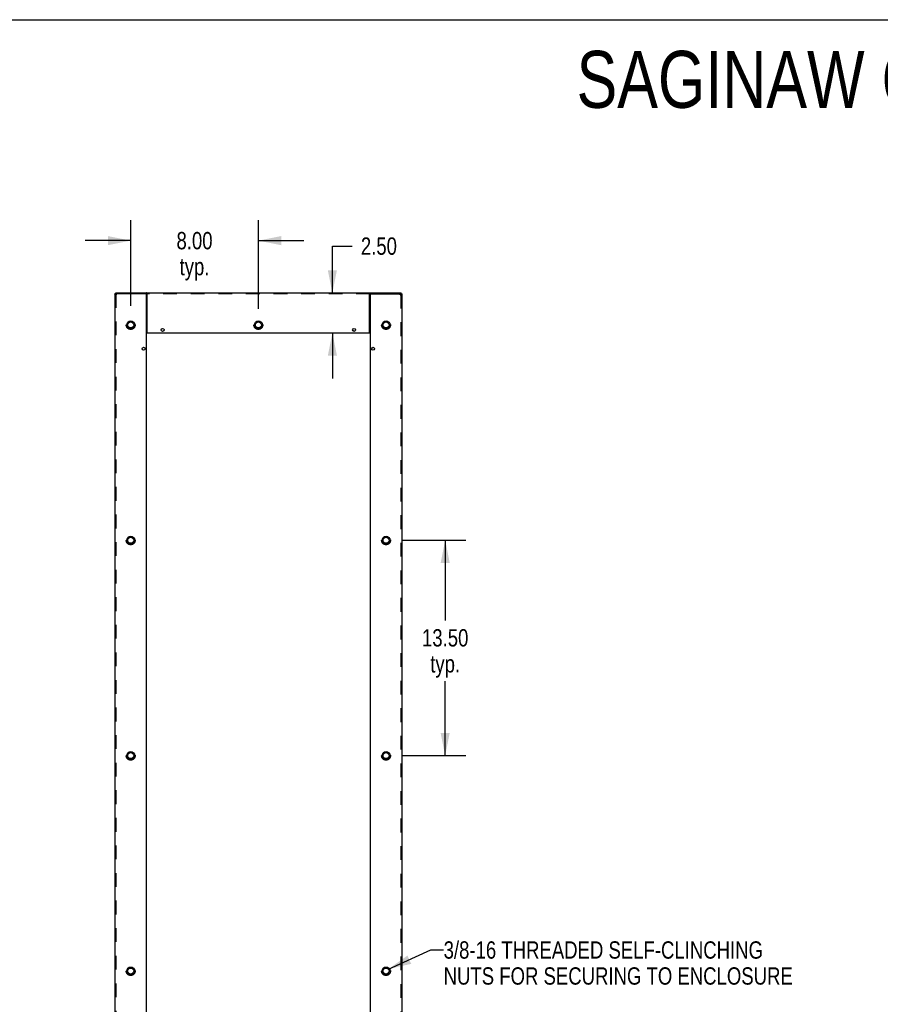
# Model space of a CAD drawing. Header units: inches. Extents: x 0 to 157, y 0 to 121.
# Tile 4 of 19: x 44 to 98, y 60 to 121. Entities that reach past the tile are written whole.
import ezdxf

# ---------------------------------------------------------------- set-up
doc = ezdxf.new("R2010")
doc.units = ezdxf.units.IN
doc.header["$LTSCALE"] = 8.642857
doc.header["$MEASUREMENT"] = 0
doc.linetypes.add('HIDDEN', pattern=[0.2, 0.1, -0.1])
doc.layers.get('0').update_dxf_attribs({"linetype": 'CONTINUOUS'})
for name, color, linetype in [('02___PRT_ALL_AXES', 7, 'CONTINUOUS'), ('DEFAULT_2', 8, 'HIDDEN'), ('DIMENSIONS', 7, 'CONTINUOUS')]:
    doc.layers.add(name, color=color, linetype=linetype)
doc.styles.get("Standard").update_dxf_attribs({"font": 'txt', "width": 0.8})
doc.dimstyles.new('DIMSTYLE_1', dxfattribs={"dimtxt": 1.085714, "dimasz": 1.428571, "dimexe": 0.09, "dimexo": 0.07, "dimgap": 0.038, "dimtad": 0, "dimtih": 1, "dimtoh": 1, "dimzin": 4, "dimdsep": 46, "dimtxsty": 'Standard', "dimblk": '_FILLED', "dimblk1": '_FILLED', "dimblk2": '_FILLED', "dimcen": 0.09, "dimadec": 0, "dimazin": 0, "dimtfac": 1, "dimtofl": 0, "dimtmove": 0, "dimatfit": 3, "dimldrblk": '_FILLED', "dimfxl": 0, "dimtolj": 1, "dimtzin": 4, "dimarcsym": 0})
doc.dimstyles.get("Standard").update_dxf_attribs({"dimtxt": 1.214286, "dimasz": 1.428571, "dimexe": 0.09, "dimexo": 0.07, "dimgap": 0.09, "dimtad": 0, "dimtih": 1, "dimtoh": 1, "dimzin": 4, "dimdsep": 46, "dimtxsty": 'Standard', "dimblk": '_FILLED', "dimblk1": '_FILLED', "dimblk2": '_FILLED', "dimcen": 0.09, "dimadec": 0, "dimazin": 0, "dimtp": 0.01, "dimtm": 0.01, "dimtfac": 1, "dimtofl": 0, "dimtmove": 0, "dimatfit": 3, "dimldrblk": '_FILLED', "dimfxl": 0, "dimtolj": 1, "dimtzin": 4, "dimarcsym": 0})

# ---------------------------------------------------------------- blocks, each defined once
blk = doc.blocks.new('_FILLED')
at = {"color": 0, "linetype": 'ByBlock'}
blk.add_solid([(0, 0), (-1, 0.2), (-1, -0.2)], dxfattribs=at)
blk = doc.blocks.new('*D4')
at = {"layer": 'DIMENSIONS', "color": 2, "linetype": 'Continuous'}
for p, q in [((50.397, 38.254), (47.54, 38.254)), ((52.397, 38.254), (55.098, 38.254))]:
    blk.add_line(p, q, dxfattribs=at)
at = {"layer": 'DIMENSIONS', "color": 2, "linetype": 'Continuous', "xscale": 1.4285714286, "yscale": 1.4285714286, "zscale": 1.4285714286}
blk.add_blockref('_FILLED', (50.397, 38.254), dxfattribs=at)
at = {"layer": 'DIMENSIONS', "color": 2, "linetype": 'Continuous', "xscale": 1.4285714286, "yscale": 1.4285714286, "zscale": 1.4285714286, "rotation": 180}
blk.add_blockref('_FILLED', (52.397, 38.254), dxfattribs=at)
at = {"layer": 'DIMENSIONS', "color": 2, "linetype": 'Continuous', "insert": (55.641, 38.797), "char_height": 1.0857, "width": 3.47429, "attachment_point": 1, "line_spacing_factor": 0.9}
blk.add_mtext('2.00', dxfattribs=at)
blk = doc.blocks.new('*D5')
at = {"layer": 'DIMENSIONS', "color": 2, "linetype": 'Continuous'}
for p, q in [((66.397, 43.855), (63.577, 43.855)), ((68.397, 43.855), (71.255, 43.855))]:
    blk.add_line(p, q, dxfattribs=at)
at = {"layer": 'DIMENSIONS', "color": 2, "linetype": 'Continuous', "xscale": 1.4285714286, "yscale": 1.4285714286, "zscale": 1.4285714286}
blk.add_blockref('_FILLED', (66.397, 43.855), dxfattribs=at)
at = {"layer": 'DIMENSIONS', "color": 2, "linetype": 'Continuous', "xscale": 1.4285714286, "yscale": 1.4285714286, "zscale": 1.4285714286, "rotation": 180}
blk.add_blockref('_FILLED', (68.397, 43.855), dxfattribs=at)
at = {"layer": 'DIMENSIONS', "color": 2, "linetype": 'Continuous', "insert": (63.034, 44.398), "char_height": 1.0857, "width": 3.47429, "attachment_point": 3, "line_spacing_factor": 0.9}
blk.add_mtext('2.00', dxfattribs=at)
blk = doc.blocks.new('*D7')
at = {"layer": 'DIMENSIONS', "color": 2, "linetype": 'Continuous'}
for p, q in [((64.034, 104.297), (64.034, 107.236)), ((64.034, 107.236), (65.276, 107.236)), ((64.034, 101.797), (64.034, 98.94))]:
    blk.add_line(p, q, dxfattribs=at)
at = {"layer": 'DIMENSIONS', "color": 2, "linetype": 'Continuous', "xscale": 1.4285714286, "yscale": 1.4285714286, "zscale": 1.4285714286}
for p, rotation in [((64.034, 104.297), 270), ((64.034, 101.797), 90)]:
    blk.add_blockref('_FILLED', p, dxfattribs=dict(at, rotation=rotation))
at = {"layer": 'DIMENSIONS', "color": 2, "linetype": 'Continuous', "insert": (65.819, 107.779), "char_height": 1.0857, "width": 3.47429, "attachment_point": 1, "line_spacing_factor": 0.9}
blk.add_mtext('2.50', dxfattribs=at)
blk = doc.blocks.new('*D8')
at = {"layer": 'DIMENSIONS', "color": 2, "linetype": 'Continuous'}
for p, q in [((68.397, 88.797), (72.387, 88.797)), ((71.102, 88.797), (71.102, 83.767)), ((71.102, 75.297), (71.102, 79.967)), ((68.397, 75.297), (72.387, 75.297))]:
    blk.add_line(p, q, dxfattribs=at)
at = {"layer": 'DIMENSIONS', "color": 2, "linetype": 'Continuous', "xscale": 1.4285714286, "yscale": 1.4285714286, "zscale": 1.4285714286}
for p, rotation in [((71.102, 88.797), 90), ((71.102, 75.297), 270)]:
    blk.add_blockref('_FILLED', p, dxfattribs=dict(at, rotation=rotation))
at = {"layer": 'DIMENSIONS', "color": 2, "linetype": 'Continuous', "insert": (71.102, 83.224), "char_height": 1.0857, "width": 4.34286, "attachment_point": 2, "line_spacing_factor": 0.9}
blk.add_mtext('13.50\\Ptyp.', dxfattribs=at)
blk = doc.blocks.new('*D9')
at = {"layer": 'DIMENSIONS', "color": 2, "linetype": 'Continuous'}
for p, q in [((51.397, 103.495), (51.397, 108.864)), ((59.397, 103.297), (59.397, 108.864)), ((51.397, 107.578), (48.54, 107.578)), ((59.397, 107.578), (62.255, 107.578))]:
    blk.add_line(p, q, dxfattribs=at)
at = {"layer": 'DIMENSIONS', "color": 2, "linetype": 'Continuous', "xscale": 1.4285714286, "yscale": 1.4285714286, "zscale": 1.4285714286}
blk.add_blockref('_FILLED', (51.397, 107.578), dxfattribs=at)
at = {"layer": 'DIMENSIONS', "color": 2, "linetype": 'Continuous', "xscale": 1.4285714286, "yscale": 1.4285714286, "zscale": 1.4285714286, "rotation": 180}
blk.add_blockref('_FILLED', (59.397, 107.578), dxfattribs=at)
at = {"layer": 'DIMENSIONS', "color": 2, "linetype": 'Continuous', "insert": (55.397, 108.121), "char_height": 1.0857, "width": 3.47429, "attachment_point": 2, "line_spacing_factor": 0.9}
blk.add_mtext('8.00\\Ptyp.', dxfattribs=at)

msp = doc.modelspace()

# ---------------------------------------------------------------- linework, layer by layer
at = {"color": 7, "linetype": 'Continuous'}
for p, q in [((0, 121.429), (157.143, 121.429)), ((50.457, 104.237), (50.457, 104.297)), ((52.397, 104.237), (52.367, 104.237)), ((52.397, 104.237), (52.397, 104.297)), ((52.41, 104.225), (52.409, 104.228)), ((66.398, 104.237), (66.398, 104.297)), ((66.427, 104.237), (66.398, 104.237)), ((68.337, 104.237), (68.337, 104.297))]:
    msp.add_line(p, q, dxfattribs=at)
at = {"color": 3, "linetype": 'Continuous'}
for p, q in [((50.397, 104.237), (50.397, 20.357)), ((52.367, 104.237), (50.397, 104.237)), ((50.457, 104.297), (68.337, 104.297)), ((52.397, 20.387), (52.397, 104.207)), ((52.427, 101.827), (52.427, 104.239)), ((66.367, 101.827), (66.367, 104.239)), ((66.397, 104.207), (66.397, 20.387)), ((66.427, 104.237), (68.397, 104.237)), ((68.397, 20.357), (68.397, 104.237)), ((52.457, 101.797), (66.337, 101.797))]:
    msp.add_line(p, q, dxfattribs=at)
for points in [[(52.418, 104.268), (52.417, 104.27), (52.417, 104.272), (52.416, 104.274), (52.416, 104.276), (52.415, 104.278), (52.415, 104.279), (52.414, 104.281), (52.414, 104.282), (52.413, 104.283), (52.413, 104.284), (52.412, 104.286), (52.411, 104.287), (52.411, 104.288), (52.41, 104.289), (52.41, 104.289), (52.409, 104.29), (52.409, 104.291), (52.408, 104.292), (52.408, 104.292), (52.407, 104.293), (52.407, 104.293), (52.406, 104.294), (52.406, 104.294), (52.405, 104.295), (52.405, 104.295), (52.404, 104.295), (52.404, 104.296), (52.403, 104.296), (52.403, 104.296), (52.402, 104.296), (52.402, 104.297), (52.401, 104.297), (52.401, 104.297), (52.4, 104.297), (52.4, 104.297), (52.399, 104.297), (52.399, 104.297), (52.398, 104.297), (52.397, 104.297)], [(52.421, 104.258), (52.42, 104.262), (52.419, 104.264), (52.418, 104.268)], [(52.427, 104.239), (52.427, 104.24), (52.427, 104.241), (52.426, 104.242), (52.426, 104.243), (52.425, 104.244), (52.425, 104.245), (52.424, 104.246), (52.424, 104.247), (52.423, 104.249), (52.423, 104.251), (52.422, 104.252), (52.422, 104.254), (52.421, 104.256), (52.421, 104.258)], [(66.367, 104.239), (66.368, 104.24), (66.368, 104.241), (66.369, 104.242), (66.369, 104.243), (66.37, 104.244), (66.37, 104.245), (66.371, 104.246), (66.371, 104.247), (66.372, 104.249), (66.372, 104.251), (66.373, 104.252), (66.373, 104.254), (66.374, 104.256), (66.374, 104.258), (66.375, 104.26), (66.376, 104.266)], [(66.376, 104.266), (66.377, 104.268), (66.378, 104.27), (66.378, 104.272), (66.379, 104.274), (66.379, 104.276), (66.38, 104.278), (66.38, 104.279), (66.381, 104.281), (66.381, 104.282), (66.382, 104.283), (66.382, 104.284), (66.383, 104.286), (66.383, 104.287), (66.384, 104.288), (66.385, 104.289), (66.385, 104.289), (66.386, 104.29), (66.386, 104.291), (66.387, 104.292), (66.387, 104.292), (66.388, 104.293), (66.388, 104.293), (66.389, 104.294), (66.389, 104.294), (66.39, 104.295), (66.39, 104.295), (66.391, 104.295), (66.391, 104.296), (66.392, 104.296), (66.392, 104.296), (66.393, 104.296), (66.393, 104.297), (66.394, 104.297), (66.394, 104.297), (66.395, 104.297), (66.395, 104.297), (66.396, 104.297), (66.396, 104.297), (66.397, 104.297), (66.398, 104.297)]]:
    msp.add_lwpolyline(points, dxfattribs=at)
at = {"color": 7, "linetype": 'Continuous'}
for points in [[(52.409, 104.228), (52.408, 104.229), (52.407, 104.23), (52.407, 104.231), (52.406, 104.231), (52.405, 104.232), (52.405, 104.233), (52.404, 104.234), (52.404, 104.234), (52.403, 104.235), (52.403, 104.235), (52.402, 104.236), (52.402, 104.236), (52.401, 104.236), (52.401, 104.237), (52.4, 104.237), (52.4, 104.237), (52.399, 104.237), (52.399, 104.237), (52.398, 104.237), (52.398, 104.237), (52.397, 104.237)], [(52.427, 104.21), (52.427, 104.21), (52.426, 104.21), (52.426, 104.211), (52.425, 104.211), (52.425, 104.211), (52.424, 104.211), (52.424, 104.211), (52.423, 104.212), (52.423, 104.212), (52.422, 104.212), (52.422, 104.212), (52.421, 104.213), (52.421, 104.213), (52.42, 104.213), (52.42, 104.214), (52.419, 104.214), (52.419, 104.214), (52.418, 104.215), (52.418, 104.215), (52.417, 104.216), (52.417, 104.216), (52.416, 104.217), (52.415, 104.217), (52.415, 104.218), (52.414, 104.219), (52.414, 104.219), (52.413, 104.22), (52.413, 104.221), (52.412, 104.222), (52.412, 104.223), (52.411, 104.224), (52.41, 104.225)], [(66.367, 104.21), (66.368, 104.21), (66.369, 104.21), (66.369, 104.211), (66.37, 104.211), (66.37, 104.211), (66.371, 104.211), (66.371, 104.211), (66.372, 104.212), (66.372, 104.212), (66.373, 104.212), (66.373, 104.212), (66.374, 104.213), (66.374, 104.213), (66.375, 104.213), (66.375, 104.214), (66.376, 104.214), (66.376, 104.214), (66.377, 104.215), (66.377, 104.215), (66.378, 104.216), (66.378, 104.216), (66.379, 104.217), (66.38, 104.217), (66.38, 104.218), (66.381, 104.219), (66.381, 104.219), (66.382, 104.22), (66.382, 104.221), (66.383, 104.222), (66.383, 104.223), (66.384, 104.224), (66.385, 104.225), (66.386, 104.228)], [(66.386, 104.228), (66.387, 104.229), (66.388, 104.23), (66.388, 104.231), (66.389, 104.231), (66.389, 104.232), (66.39, 104.233), (66.391, 104.234), (66.391, 104.234), (66.392, 104.235), (66.392, 104.235), (66.393, 104.236), (66.393, 104.236), (66.394, 104.236), (66.394, 104.237), (66.395, 104.237), (66.395, 104.237), (66.396, 104.237), (66.396, 104.237), (66.397, 104.237), (66.397, 104.237), (66.398, 104.237)]]:
    msp.add_lwpolyline(points, dxfattribs=at)
for centre, radius in [((51.397, 102.297), 0.249), ((51.397, 102.297), 0.198), ((51.397, 102.297), 0.188), ((59.397, 102.297), 0.249), ((59.397, 102.297), 0.198), ((59.397, 102.297), 0.188), ((67.397, 102.297), 0.249), ((67.397, 102.297), 0.198), ((67.397, 102.297), 0.188), ((51.397, 88.797), 0.249), ((51.397, 88.797), 0.198), ((51.397, 88.797), 0.188), ((67.397, 88.797), 0.249), ((67.397, 88.797), 0.198), ((67.397, 88.797), 0.188), ((51.397, 75.297), 0.249), ((51.397, 75.297), 0.198), ((51.397, 75.297), 0.188), ((67.397, 75.297), 0.249), ((67.397, 75.297), 0.198), ((67.397, 75.297), 0.188), ((51.397, 61.797), 0.249), ((51.397, 61.797), 0.198), ((51.397, 61.797), 0.188), ((67.397, 61.797), 0.249), ((67.397, 61.797), 0.198), ((67.397, 61.797), 0.188)]:
    msp.add_circle(centre, radius, dxfattribs=at)
at = {"color": 3, "linetype": 'Continuous'}
for centre, start, end in [((52.367, 104.207), 0, 90), ((66.427, 104.207), 90, 180), ((52.457, 101.827), 180, 270), ((66.337, 101.827), 270, 360)]:
    msp.add_arc(centre, 0.03, start, end, dxfattribs=at)
at = {"layer": '02___PRT_ALL_AXES', "color": 3, "linetype": 'Continuous'}
for centre, radius in [((51.397, 102.297), 0.25), ((59.397, 102.297), 0.25), ((67.397, 102.297), 0.25), ((53.397, 101.985), 0.094), ((65.397, 101.985), 0.094), ((52.209, 100.797), 0.094), ((66.585, 100.797), 0.094), ((51.397, 88.797), 0.25), ((67.397, 88.797), 0.25), ((51.397, 75.297), 0.25), ((67.397, 75.297), 0.25), ((51.397, 61.797), 0.25), ((67.397, 61.797), 0.25)]:
    msp.add_circle(centre, radius, dxfattribs=at)
at = {"layer": 'DEFAULT_2', "color": 8, "linetype": 'HIDDEN'}
for p, q in [((50.457, 104.237), (50.457, 20.357)), ((50.465, 104.199), (50.46, 104.2)), ((50.471, 104.197), (50.465, 104.199)), ((50.476, 104.195), (50.471, 104.197)), ((50.484, 104.193), (50.476, 104.195)), ((50.495, 104.189), (50.484, 104.193)), ((50.494, 104.237), (50.492, 104.242)), ((50.495, 104.232), (50.494, 104.237)), ((50.497, 104.227), (50.495, 104.232)), ((50.509, 104.185), (50.495, 104.189)), ((50.499, 104.222), (50.497, 104.227)), ((50.501, 104.213), (50.499, 104.222)), ((50.503, 104.19), (50.499, 104.192)), ((50.502, 104.197), (50.5, 104.2)), ((50.504, 104.202), (50.501, 104.213)), ((50.504, 104.194), (50.502, 104.197)), ((50.509, 104.185), (50.503, 104.19)), ((50.509, 104.185), (50.504, 104.202)), ((50.507, 104.189), (50.504, 104.194)), ((50.509, 104.185), (50.507, 104.189)), ((66.398, 104.237), (52.397, 104.237)), ((68.285, 104.185), (68.291, 104.202)), ((68.285, 104.185), (68.29, 104.192)), ((68.285, 104.185), (68.3, 104.189)), ((68.285, 104.185), (68.289, 104.187)), ((68.289, 104.187), (68.294, 104.191)), ((68.29, 104.192), (68.292, 104.195)), ((68.291, 104.202), (68.294, 104.213)), ((68.294, 104.213), (68.296, 104.222)), ((68.294, 104.191), (68.297, 104.193)), ((68.296, 104.222), (68.298, 104.227)), ((68.297, 104.193), (68.301, 104.195)), ((68.298, 104.227), (68.3, 104.232)), ((68.3, 104.232), (68.301, 104.237)), ((68.3, 104.189), (68.311, 104.193)), ((68.311, 104.193), (68.319, 104.195)), ((68.319, 104.195), (68.324, 104.197)), ((68.324, 104.197), (68.33, 104.199)), ((68.33, 104.199), (68.335, 104.2)), ((68.335, 104.2), (68.34, 104.202)), ((68.337, 20.357), (68.337, 104.237))]:
    msp.add_line(p, q, dxfattribs=at)
for points in [[(50.46, 104.2), (50.455, 104.202), (50.453, 104.203), (50.45, 104.204), (50.448, 104.205), (50.445, 104.205), (50.443, 104.206), (50.441, 104.207), (50.439, 104.208), (50.437, 104.209), (50.434, 104.21), (50.432, 104.21), (50.43, 104.211), (50.428, 104.212), (50.426, 104.213), (50.424, 104.214), (50.423, 104.215), (50.421, 104.215), (50.419, 104.216), (50.418, 104.217), (50.416, 104.218), (50.414, 104.219), (50.413, 104.22), (50.412, 104.221), (50.41, 104.221), (50.409, 104.222), (50.408, 104.223), (50.407, 104.224), (50.405, 104.225), (50.404, 104.226), (50.403, 104.226), (50.403, 104.227), (50.402, 104.228), (50.401, 104.229), (50.4, 104.23), (50.4, 104.231), (50.399, 104.231), (50.399, 104.232), (50.398, 104.233), (50.398, 104.234), (50.398, 104.235), (50.398, 104.236), (50.398, 104.236), (50.397, 104.237)], [(50.492, 104.242), (50.491, 104.245), (50.49, 104.247), (50.489, 104.249), (50.489, 104.252), (50.488, 104.254), (50.487, 104.256), (50.486, 104.258), (50.485, 104.26), (50.484, 104.262), (50.483, 104.264), (50.483, 104.266), (50.482, 104.268), (50.481, 104.27), (50.48, 104.272), (50.479, 104.274), (50.478, 104.276), (50.478, 104.277), (50.477, 104.279), (50.476, 104.28), (50.475, 104.282), (50.474, 104.283), (50.473, 104.285), (50.473, 104.286), (50.472, 104.287), (50.471, 104.288), (50.47, 104.289), (50.469, 104.29), (50.468, 104.291), (50.468, 104.292), (50.467, 104.293), (50.466, 104.294), (50.465, 104.294), (50.464, 104.295), (50.463, 104.296), (50.463, 104.296), (50.462, 104.296), (50.461, 104.297), (50.46, 104.297), (50.459, 104.297), (50.458, 104.297), (50.457, 104.297)], [(50.5, 104.2), (50.499, 104.202), (50.498, 104.204), (50.496, 104.205), (50.495, 104.207), (50.494, 104.208), (50.493, 104.21), (50.492, 104.211), (50.491, 104.213), (50.49, 104.214), (50.489, 104.216), (50.488, 104.217), (50.487, 104.218), (50.486, 104.22), (50.485, 104.221), (50.483, 104.222), (50.482, 104.223), (50.481, 104.224), (50.48, 104.225), (50.479, 104.227), (50.478, 104.228), (50.477, 104.229), (50.476, 104.229), (50.475, 104.23), (50.474, 104.231), (50.473, 104.232), (50.472, 104.233), (50.47, 104.233), (50.469, 104.234), (50.468, 104.235), (50.467, 104.235), (50.466, 104.236), (50.465, 104.236), (50.464, 104.236), (50.463, 104.237), (50.462, 104.237), (50.461, 104.237), (50.46, 104.237), (50.459, 104.237), (50.457, 104.237)], [(50.499, 104.192), (50.496, 104.194), (50.494, 104.195), (50.493, 104.196), (50.491, 104.197), (50.49, 104.198), (50.488, 104.199), (50.486, 104.2), (50.485, 104.202), (50.483, 104.203), (50.482, 104.204), (50.481, 104.205), (50.479, 104.206), (50.478, 104.207), (50.476, 104.208), (50.475, 104.209), (50.474, 104.21), (50.473, 104.211), (50.472, 104.212), (50.47, 104.213), (50.469, 104.215), (50.468, 104.216), (50.467, 104.217), (50.466, 104.218), (50.465, 104.219), (50.464, 104.22), (50.464, 104.221), (50.463, 104.222), (50.462, 104.223), (50.461, 104.224), (50.461, 104.225), (50.46, 104.226), (50.46, 104.228), (50.459, 104.229), (50.459, 104.23), (50.458, 104.231), (50.458, 104.232), (50.458, 104.233), (50.458, 104.234), (50.458, 104.235), (50.458, 104.236), (50.457, 104.237)], [(68.292, 104.195), (68.294, 104.199), (68.295, 104.2), (68.296, 104.202), (68.297, 104.204), (68.298, 104.205), (68.3, 104.207), (68.301, 104.208), (68.302, 104.21), (68.303, 104.211), (68.304, 104.213), (68.305, 104.214), (68.306, 104.216), (68.307, 104.217), (68.308, 104.218), (68.309, 104.22), (68.31, 104.221), (68.311, 104.222), (68.313, 104.223), (68.314, 104.224), (68.315, 104.225), (68.316, 104.227), (68.317, 104.228), (68.318, 104.229), (68.319, 104.229), (68.32, 104.23), (68.321, 104.231), (68.322, 104.232), (68.323, 104.233), (68.324, 104.233), (68.326, 104.234), (68.327, 104.235), (68.328, 104.235), (68.329, 104.236), (68.33, 104.236), (68.331, 104.236), (68.332, 104.237), (68.333, 104.237), (68.334, 104.237), (68.335, 104.237), (68.336, 104.237), (68.337, 104.237)], [(68.301, 104.237), (68.303, 104.242), (68.304, 104.245), (68.305, 104.247), (68.306, 104.249), (68.306, 104.252), (68.307, 104.254), (68.308, 104.256), (68.309, 104.258), (68.31, 104.26), (68.311, 104.262), (68.311, 104.264), (68.312, 104.266), (68.313, 104.268), (68.314, 104.27), (68.315, 104.272), (68.316, 104.274), (68.317, 104.276), (68.317, 104.277), (68.318, 104.279), (68.319, 104.28), (68.32, 104.282), (68.321, 104.283), (68.322, 104.285), (68.322, 104.286), (68.323, 104.287), (68.324, 104.288), (68.325, 104.289), (68.326, 104.29), (68.327, 104.291), (68.327, 104.292), (68.328, 104.293), (68.329, 104.294), (68.33, 104.294), (68.331, 104.295), (68.332, 104.296), (68.332, 104.296), (68.333, 104.296), (68.334, 104.297), (68.335, 104.297), (68.336, 104.297), (68.337, 104.297), (68.337, 104.297)], [(68.301, 104.195), (68.302, 104.196), (68.304, 104.197), (68.305, 104.198), (68.307, 104.199), (68.308, 104.2), (68.31, 104.202), (68.311, 104.203), (68.313, 104.204), (68.314, 104.205), (68.316, 104.206), (68.317, 104.207), (68.318, 104.208), (68.32, 104.209), (68.321, 104.21), (68.322, 104.211), (68.323, 104.212), (68.325, 104.213), (68.326, 104.215), (68.327, 104.216), (68.328, 104.217), (68.329, 104.218), (68.33, 104.219), (68.331, 104.22), (68.331, 104.221), (68.332, 104.222), (68.333, 104.223), (68.334, 104.224), (68.334, 104.225), (68.335, 104.226), (68.335, 104.228), (68.336, 104.229), (68.336, 104.23), (68.336, 104.231), (68.337, 104.232), (68.337, 104.233), (68.337, 104.234), (68.337, 104.235), (68.337, 104.236), (68.337, 104.237)], [(68.34, 104.202), (68.342, 104.203), (68.345, 104.204), (68.347, 104.205), (68.349, 104.205), (68.352, 104.206), (68.354, 104.207), (68.356, 104.208), (68.358, 104.209), (68.361, 104.21), (68.363, 104.21), (68.365, 104.211), (68.367, 104.212), (68.369, 104.213), (68.37, 104.214), (68.372, 104.215), (68.374, 104.215), (68.376, 104.216), (68.377, 104.217), (68.379, 104.218), (68.381, 104.219), (68.382, 104.22), (68.383, 104.221), (68.385, 104.221), (68.386, 104.222), (68.387, 104.223), (68.388, 104.224), (68.389, 104.225), (68.391, 104.226), (68.391, 104.226), (68.392, 104.227), (68.393, 104.228), (68.394, 104.229), (68.395, 104.23), (68.395, 104.231), (68.396, 104.231), (68.396, 104.232), (68.397, 104.233), (68.397, 104.234), (68.397, 104.235), (68.397, 104.236), (68.397, 104.236), (68.397, 104.237)]]:
    msp.add_lwpolyline(points, dxfattribs=at)
for centre, radius in [((51.397, 102.297), 0.28), ((51.397, 102.297), 0.27), ((59.397, 102.297), 0.28), ((59.397, 102.297), 0.27), ((67.397, 102.297), 0.28), ((67.397, 102.297), 0.27), ((51.397, 88.797), 0.28), ((51.397, 88.797), 0.27), ((67.397, 88.797), 0.28), ((67.397, 88.797), 0.27), ((51.397, 75.297), 0.28), ((51.397, 75.297), 0.27), ((67.397, 75.297), 0.28), ((67.397, 75.297), 0.27), ((51.397, 61.797), 0.28), ((51.397, 61.797), 0.27), ((67.397, 61.797), 0.28), ((67.397, 61.797), 0.27)]:
    msp.add_circle(centre, radius, dxfattribs=at)

# ---------------------------------------------------------------- texts
at = {"layer": 'DIMENSIONS', "color": 2, "linetype": 'Continuous', "line_spacing_factor": 0.9}
for s, insert, char_height, width, attachment_point in [('SAGINAW CONTROL & ENGINEERING\\PSCE-MOD84EPT', (113.938, 119.474), 3.57143, 82.85714, 2), ('3/8-16 THREADED SELF-CLINCHING\\PNUTS FOR SECURING TO ENCLOSURE', (71.005, 63.657), 1.08571, 26.05714, 1)]:
    msp.add_mtext(s, dxfattribs=dict(at, insert=insert, char_height=char_height, width=width, attachment_point=attachment_point))

# ---------------------------------------------------------------- dimensions: what is measured, and where the dimension line sits
at = {"layer": 'DIMENSIONS', "color": 2, "linetype": 'Continuous'}
for base, p1, p2, angle, picture, middle in [((51.397, 107.578), (59.397, 103.227), (51.397, 103.425), 180, '*D9', (55.397, 106.764)), ((71.102, 75.297), (68.327, 88.797), (68.327, 75.297), 270, '*D8', (71.102, 81.867))]:
    dim = msp.add_linear_dim(base=base, p1=p1, p2=p2, angle=angle, text='<>\\Ptyp.', dimstyle='DIMSTYLE_1', dxfattribs=at)
    dim.commit()
    dim.dimension.update_dxf_attribs({"geometry": picture, "text_midpoint": middle, "dimtype": 160})
for base, p1, p2, angle, picture, middle in [((64.034, 101.797), (68.337, 104.297), (52.457, 101.797), 270, '*D7', (67.556, 107.236)), ((50.397, 38.254), (52.397, 104.207), (50.397, 20.357), 180, '*D4', (57.378, 38.254))]:
    dim = msp.add_linear_dim(base=base, p1=p1, p2=p2, angle=angle, dimstyle='DIMSTYLE_1', dxfattribs=at)
    dim.commit()
    dim.dimension.update_dxf_attribs({"geometry": picture, "text_midpoint": middle, "dimtype": 160})
dim = msp.add_linear_dim(base=(68.397, 43.855), p1=(66.397, 104.207), p2=(68.397, 20.357), dimstyle='DIMSTYLE_1', dxfattribs=at)
dim.commit()
dim.dimension.update_dxf_attribs({"geometry": '*D5', "text_midpoint": (61.297, 43.855), "dimtype": 160})

# ---------------------------------------------------------------- leaders
at = {"layer": 'DIMENSIONS', "color": 2, "linetype": 'Continuous', "annotation_type": 0, "has_hookline": 1, "hookline_direction": 1, "text_width": 25.488}
msp.add_leader([(67.552, 61.921), (70.211, 63.114), (71.005, 63.114)], dimstyle='Standard', override={"dimtad": 0}, dxfattribs=at)

doc.saveas('drawing.dxf')
